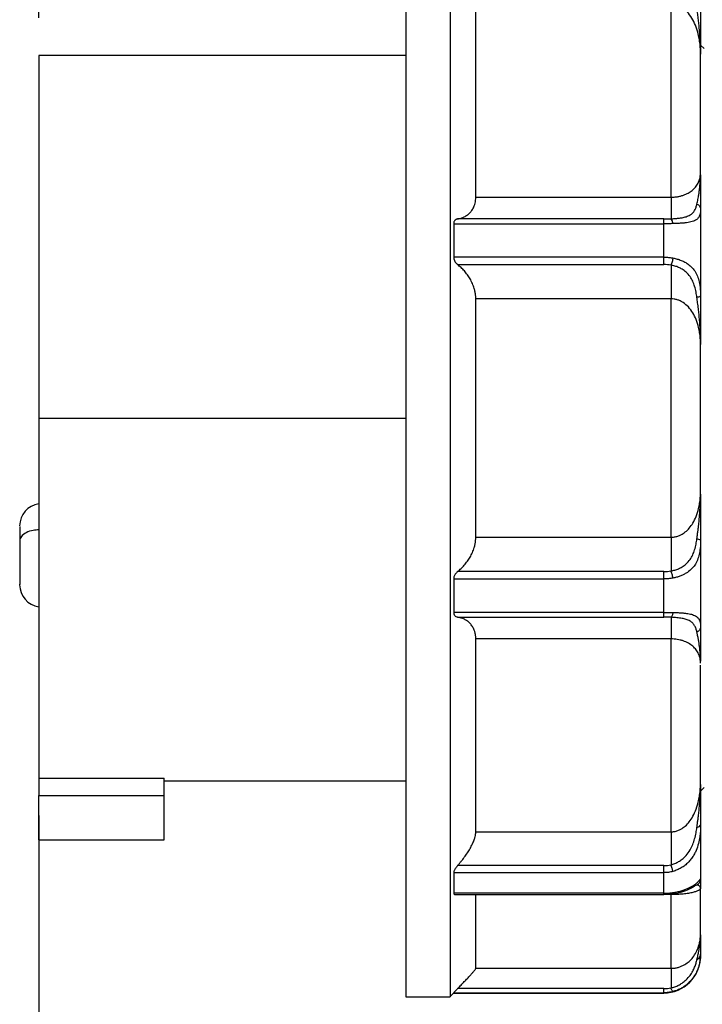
# Model space of a CAD drawing. Header units: inches. Extents: x 0 to 22, y 0 to 17.
# Tile 9 of 19: x 7.9 to 9.7, y 8 to 10.6. Entities that reach past the tile are written whole.
import ezdxf

# ---------------------------------------------------------------- set-up
doc = ezdxf.new("R2010")
doc.units = ezdxf.units.IN
doc.header["$LTSCALE"] = 2
doc.header["$MEASUREMENT"] = 0
doc.linetypes.add('SLD-Solid', pattern=[0])
doc.layers.add('DIMENSIONS', color=140, linetype='SLD-Solid', lineweight=25)
doc.styles.add('SLDTEXTSTYLE0', font='GOTHIC.TTF', dxfattribs={"width": 0.913})
doc.dimstyles.new('SLDDIMSTYLE1', dxfattribs={"dimtxt": 0.25, "dimasz": 0.3, "dimexe": 0, "dimexo": 0.0625, "dimgap": 0.0625, "dimtad": 0, "dimtih": 1, "dimtoh": 1, "dimrnd": 1e-09, "dimzin": 12, "dimdsep": 46, "dimtxsty": 'SLDTEXTSTYLE0', "dimsah": 1, "dimcen": 0.09, "dimadec": 0, "dimazin": 3, "dimtfac": 1, "dimtofl": 0, "dimtmove": 0, "dimatfit": 3, "dimfxl": 0, "dimfrac": 2, "dimtolj": 1, "dimtzin": 12, "dimarcsym": 0})
doc.dimstyles.new('SLDDIMSTYLE3', dxfattribs={"dimtxt": 0.25, "dimasz": 0.3, "dimexe": 0, "dimexo": 0.0625, "dimgap": 0.0625, "dimtad": 0, "dimtih": 1, "dimtoh": 1, "dimrnd": 1e-09, "dimzin": 4, "dimdsep": 46, "dimtxsty": 'SLDTEXTSTYLE0', "dimsah": 1, "dimcen": 0.09, "dimadec": 0, "dimazin": 1, "dimtfac": 1, "dimtofl": 0, "dimtmove": 0, "dimatfit": 3, "dimfxl": 0, "dimfrac": 2, "dimtolj": 1, "dimtzin": 12, "dimarcsym": 0})

# ---------------------------------------------------------------- blocks, each defined once
blk = doc.blocks.new('_D_3')
at = {"layer": 'DIMENSIONS'}
for p, q in [((7.9747, 10.5967), (7.9747, 12.5835)), ((11.6715, 10.5209), (11.6715, 12.5835)), ((7.9747, 12.3335), (9.2044, 12.3335)), ((11.6715, 12.3335), (10.4418, 12.3335)), ((9.4998, 12.3316), (9.4236, 12.3316)), ((9.4236, 12.3316), (9.4236, 11.9347)), ((10.1463, 12.3316), (10.2225, 12.3316)), ((10.2225, 12.3316), (10.2225, 11.9347)), ((9.4236, 11.9347), (9.4998, 11.9347)), ((10.2225, 11.9347), (10.1463, 11.9347))]:
    blk.add_line(p, q, dxfattribs=at)
for points in [[(7.9747, 12.3335), (8.2747, 12.2735), (8.2747, 12.3935)], [(11.6715, 12.3335), (11.3715, 12.3935), (11.3715, 12.2735)]]:
    blk.add_solid(points, dxfattribs=at)
at = {"layer": 'DIMENSIONS', "char_height": 0.25, "attachment_point": 1, "style": 'SLDTEXTSTYLE0'}
for s, insert in [('3.70', (9.4998, 12.7017)), ('93.9', (9.4998, 12.254))]:
    blk.add_mtext(s, dxfattribs=dict(at, insert=insert))
blk = doc.blocks.new('_D_4')
at = {"layer": 'DIMENSIONS'}
for p, q in [((7.9747, 8.4669), (7.9747, 5.7876)), ((14.1636, 8.3599), (14.1636, 5.7876)), ((7.9747, 6.0376), (10.3581, 6.0376)), ((10.6535, 6.0357), (10.5773, 6.0357)), ((10.5773, 6.0357), (10.5773, 5.6388)), ((11.4848, 6.0357), (11.5609, 6.0357)), ((11.5609, 6.0357), (11.5609, 5.6388)), ((14.1636, 6.0376), (11.7802, 6.0376)), ((10.5773, 5.6388), (10.6535, 5.6388)), ((11.5609, 5.6388), (11.4848, 5.6388))]:
    blk.add_line(p, q, dxfattribs=at)
for points in [[(7.9747, 6.0376), (8.2747, 5.9776), (8.2747, 6.0976)], [(14.1636, 6.0376), (13.8636, 6.0976), (13.8636, 5.9776)]]:
    blk.add_solid(points, dxfattribs=at)
at = {"layer": 'DIMENSIONS', "char_height": 0.25, "attachment_point": 1, "style": 'SLDTEXTSTYLE0'}
for s, insert in [('6.19', (10.7459, 6.4058)), ('157.2', (10.6535, 5.9581))]:
    blk.add_mtext(s, dxfattribs=dict(at, insert=insert))
blk = doc.blocks.new('_D_5')
at = {"layer": 'DIMENSIONS'}
for p, q in [((14.1636, 8.3599), (14.1636, 6.9453)), ((8.955, 7.8829), (8.955, 6.9453)), ((8.955, 7.1953), (10.8482, 7.1953)), ((11.1437, 7.1934), (11.0675, 7.1934)), ((11.0675, 7.1934), (11.0675, 6.7965)), ((11.9749, 7.1934), (12.0511, 7.1934)), ((12.0511, 7.1934), (12.0511, 6.7965)), ((14.1636, 7.1953), (12.2704, 7.1953)), ((11.0675, 6.7965), (11.1437, 6.7965)), ((12.0511, 6.7965), (11.9749, 6.7965))]:
    blk.add_line(p, q, dxfattribs=at)
for points in [[(8.955, 7.1953), (9.255, 7.1353), (9.255, 7.2553)], [(14.1636, 7.1953), (13.8636, 7.2553), (13.8636, 7.1353)]]:
    blk.add_solid(points, dxfattribs=at)
at = {"layer": 'DIMENSIONS', "char_height": 0.25, "attachment_point": 1, "style": 'SLDTEXTSTYLE0'}
for s, insert in [('5.21', (11.236, 7.5635)), ('132.3', (11.1437, 7.1159))]:
    blk.add_mtext(s, dxfattribs=dict(at, insert=insert))

msp = doc.modelspace()

# ---------------------------------------------------------------- linework, layer by layer
for p, q in [((9.7424, 10.5242), (9.7519, 10.5147)), ((8.955, 10.4967), (7.9747, 10.4967)), ((9.142, 10.118), (9.6636, 10.118)), ((9.0829, 10.0471), (9.6439, 10.0471)), ((9.6439, 10.0599), (9.0932, 10.0599)), ((9.6439, 9.9578), (9.0829, 9.9578)), ((9.0932, 9.9382), (9.6439, 9.9382)), ((9.6636, 9.8466), (9.142, 9.8466)), ((7.9747, 9.5282), (8.955, 9.5282)), ((9.142, 9.2098), (9.6636, 9.2098)), ((9.0829, 9.0986), (9.6439, 9.0986)), ((9.6439, 9.1182), (9.0932, 9.1182)), ((9.6439, 9.0093), (9.0829, 9.0093)), ((9.0932, 8.9964), (9.6439, 8.9964)), ((9.6636, 8.9384), (9.142, 8.9384)), ((7.9747, 8.5669), (8.3093, 8.5669)), ((7.9747, 8.5669), (7.9747, 8.5203)), ((8.3093, 8.5203), (8.3093, 8.5669)), ((8.3093, 8.5597), (8.955, 8.5597)), ((7.9747, 8.5203), (8.3093, 8.5203)), ((9.7424, 8.5321), (9.7521, 8.5418)), ((9.142, 8.4232), (9.6636, 8.4232)), ((7.9747, 8.4022), (8.3093, 8.4022)), ((9.0829, 8.3142), (9.6439, 8.3142)), ((9.6439, 8.333), (9.0932, 8.333)), ((9.6439, 8.259), (9.0829, 8.259)), ((9.6439, 8.2556), (9.6663, 8.257)), ((9.7269, 8.279), (9.7275, 8.2794)), ((9.7327, 8.2811), (9.7275, 8.2794)), ((9.0863, 8.2556), (9.6439, 8.2556)), ((9.6636, 8.2555), (9.6465, 8.2555)), ((9.142, 8.0587), (9.6636, 8.0587)), ((9.0829, 7.9935), (9.6439, 7.9935)), ((9.6439, 8.0044), (9.0932, 8.0044)), ((8.955, 7.9829), (9.0731, 7.9829)), ((9.0729, 7.9827), (9.0833, 7.9931)), ((9.0829, 7.9927), (9.6439, 7.9927))]:
    msp.add_line(p, q)
for centre, radius, start, end in [((7.9825, 9.2404), 0.0591, 97.8402, 180), ((7.9825, 9.0829), 0.0591, 180, 262.1485), ((9.6439, 8.0912), 0.0984, 270, 0)]:
    msp.add_arc(centre, radius, start, end)
for points, knots in [([(8.955, 11.0735), (8.955, 11.0735), (8.955, 11.0635), (8.955, 11.024), (8.955, 10.9945), (8.955, 10.9171), (8.955, 10.8692), (8.955, 10.7568), (8.955, 10.6924), (8.955, 10.5493), (8.955, 10.4708), (8.955, 10.3026), (8.955, 10.213), (8.955, 10.0261), (8.955, 9.9288), (8.955, 9.7304), (8.955, 9.6293), (8.955, 9.5282)], [0, 0, 0, 0, 0.125, 0.125, 0.25, 0.25, 0.375, 0.375, 0.5, 0.5, 0.625, 0.625, 0.75, 0.75, 0.875, 0.875, 1, 1, 1, 1]), ([(9.0731, 11.0735), (9.0731, 11.0735), (9.0731, 11.0635), (9.0731, 11.024), (9.0731, 10.9945), (9.0731, 10.9171), (9.0731, 10.8692), (9.0731, 10.7568), (9.0731, 10.6924), (9.0731, 10.5493), (9.0731, 10.4708), (9.0731, 10.3026), (9.0731, 10.213), (9.0731, 10.0261), (9.0731, 9.9288), (9.0731, 9.7304), (9.0731, 9.6293), (9.0731, 9.5282)], [0, 0, 0, 0, 0.125, 0.125, 0.25, 0.25, 0.375, 0.375, 0.5, 0.5, 0.625, 0.625, 0.75, 0.75, 0.875, 0.875, 1, 1, 1, 1]), ([(9.142, 10.118), (9.142, 10.216), (9.142, 10.3094), (9.142, 10.4825), (9.142, 10.5622), (9.142, 10.6331)], [0, 0, 0, 0, 0.5, 0.5, 1, 1, 1, 1]), ([(9.6636, 10.118), (9.6636, 10.216), (9.6636, 10.3094), (9.6636, 10.4825), (9.6636, 10.5622), (9.6636, 10.6331)], [0, 0, 0, 0, 0.5, 0.5, 1, 1, 1, 1]), ([(9.7424, 10.5002), (9.7423, 10.5032), (9.7423, 10.5092), (9.7418, 10.518), (9.7411, 10.5264), (9.7401, 10.5344), (9.7388, 10.542), (9.7363, 10.5547), (9.7315, 10.5716), (9.7225, 10.592), (9.711, 10.609), (9.6991, 10.6204), (9.6886, 10.627), (9.6804, 10.6305), (9.6721, 10.6327), (9.6664, 10.633), (9.6636, 10.6331)], [0, 0, 0, 0, 0.054462, 0.106704, 0.156715, 0.204482, 0.249997, 0.293252, 0.435624, 0.561491, 0.686129, 0.795708, 0.849759, 0.90134, 0.951155, 1, 1, 1, 1]), ([(9.7424, 10.5002), (9.7423, 10.506), (9.7423, 10.5172), (9.7417, 10.5331), (9.7409, 10.5477), (9.7398, 10.5622), (9.7384, 10.5767), (9.7367, 10.5918), (9.7348, 10.6065), (9.7334, 10.6164), (9.7327, 10.6213)], [0, 0, 0, 0, 0.144668, 0.277027, 0.397611, 0.50707, 0.638003, 0.756815, 0.881099, 1, 1, 1, 1]), ([(9.7424, 10.6147), (9.7424, 10.6115), (9.7424, 10.605), (9.7424, 10.5951), (9.7424, 10.5838), (9.7424, 10.5709), (9.7424, 10.5519), (9.7424, 10.5325), (9.7424, 10.5138), (9.7424, 10.5044), (9.7424, 10.5002)], [0, 0, 0, 0, 0.0796694, 0.1628611, 0.249638, 0.3680691, 0.4996421, 0.7500324, 0.8869154, 1, 1, 1, 1]), ([(7.9747, 10.4962), (7.9747, 10.4947), (7.9747, 10.4915), (7.9747, 10.4619), (7.9747, 10.4143), (7.9747, 10.3481), (7.9747, 10.2651), (7.9747, 10.1669), (7.9747, 10.0557), (7.9747, 9.9336), (7.9747, 9.8032), (7.9747, 9.6671), (7.9747, 9.5745), (7.9747, 9.5282)], [0, 0, 0, 0, 0.086828, 0.178145, 0.269462, 0.36078, 0.452097, 0.543414, 0.634731, 0.726048, 0.817366, 0.908683, 1, 1, 1, 1]), ([(9.6636, 10.118), (9.665, 10.118), (9.6679, 10.118), (9.6721, 10.1183), (9.6763, 10.1187), (9.6805, 10.1193), (9.6847, 10.1201), (9.6887, 10.121), (9.6928, 10.1221), (9.6967, 10.1234), (9.7035, 10.1259), (9.7126, 10.1305), (9.7229, 10.138), (9.7315, 10.1475), (9.737, 10.157), (9.7402, 10.166), (9.742, 10.1741), (9.7423, 10.1799), (9.7424, 10.1829)], [0, 0, 0, 0, 0.0246882, 0.0495119, 0.0745803, 0.099999, 0.1258689, 0.1522847, 0.1793347, 0.2070999, 0.2356541, 0.3319037, 0.4384574, 0.5644605, 0.7069345, 0.7951562, 0.8928739, 1, 1, 1, 1]), ([(9.7327, 10.0996), (9.7332, 10.1017), (9.7341, 10.1058), (9.7354, 10.1123), (9.7368, 10.12), (9.7384, 10.1292), (9.7403, 10.1425), (9.742, 10.1606), (9.7422, 10.175), (9.7424, 10.1829)], [0, 0, 0, 0, 0.078048, 0.158982, 0.243197, 0.362492, 0.492942, 0.721108, 1, 1, 1, 1]), ([(9.7424, 10.1778), (9.7424, 10.168), (9.7424, 10.1474), (9.7424, 10.1159), (9.7424, 10.0965), (9.7424, 10.0868)], [0, 0, 0, 0, 0.312992, 0.655098, 1, 1, 1, 1]), ([(9.0932, 10.0599), (9.0949, 10.0602), (9.098, 10.0608), (9.1027, 10.0621), (9.1071, 10.0637), (9.1128, 10.0662), (9.1195, 10.0702), (9.1269, 10.0766), (9.1332, 10.0845), (9.1376, 10.0932), (9.1403, 10.1018), (9.1417, 10.1096), (9.1419, 10.1152), (9.142, 10.118)], [0, 0, 0, 0, 0.064971, 0.128692, 0.191313, 0.252991, 0.378732, 0.499338, 0.629897, 0.753, 0.837358, 0.919158, 1, 1, 1, 1]), ([(9.6636, 10.118), (9.6636, 10.1031), (9.6636, 10.0898), (9.6636, 10.0698), (9.6636, 10.063), (9.6636, 10.0603)], [0, 0, 0, 0, 0.5, 0.5, 1, 1, 1, 1]), ([(9.6636, 10.0603), (9.6653, 10.0604), (9.6688, 10.0605), (9.6738, 10.0608), (9.6788, 10.0613), (9.6838, 10.0618), (9.6887, 10.0625), (9.6957, 10.0636), (9.705, 10.066), (9.7145, 10.0701), (9.7218, 10.0757), (9.727, 10.0826), (9.7305, 10.0906), (9.732, 10.0968), (9.7327, 10.0996)], [0, 0, 0, 0, 0.040233, 0.081433, 0.123568, 0.166609, 0.210529, 0.255307, 0.367371, 0.505697, 0.629648, 0.752964, 0.884545, 1, 1, 1, 1]), ([(9.7327, 10.0996), (9.7356, 10.0983), (9.7381, 10.0964), (9.7415, 10.0919), (9.7424, 10.0894), (9.7424, 10.0868)], [0, 0, 0, 0, 0.5, 0.5, 1, 1, 1, 1]), ([(9.7424, 10.0868), (9.7424, 10.0854), (9.7423, 10.0827), (9.7421, 10.0788), (9.7416, 10.0752), (9.7409, 10.0718), (9.7393, 10.067), (9.736, 10.0614), (9.7301, 10.0568), (9.7234, 10.0538), (9.7169, 10.0518), (9.7093, 10.0503), (9.7007, 10.0491), (9.6909, 10.0483), (9.6802, 10.0477), (9.6725, 10.0474), (9.6686, 10.0473)], [0, 0, 0, 0, 0.046107, 0.092378, 0.138906, 0.18578, 0.233088, 0.355558, 0.477555, 0.549868, 0.622473, 0.695659, 0.769716, 0.844936, 0.921604, 1, 1, 1, 1]), ([(9.7424, 10.0868), (9.7424, 10.0792), (9.7424, 10.0642), (9.7424, 10.0414), (9.7424, 10.0185), (9.7424, 9.9954), (9.7424, 9.9723), (9.7424, 9.949), (9.7424, 9.9255), (9.7424, 9.902), (9.7424, 9.8783), (9.7424, 9.8624), (9.7424, 9.8545)], [0, 0, 0, 0, 0.100174, 0.200232, 0.300203, 0.400116, 0.5, 0.599884, 0.699797, 0.799768, 0.899826, 1, 1, 1, 1]), ([(9.0932, 10.0599), (9.0925, 10.0598), (9.0911, 10.0595), (9.0892, 10.0586), (9.0875, 10.0575), (9.0864, 10.0565), (9.0852, 10.0551), (9.0841, 10.0533), (9.0831, 10.0504), (9.083, 10.0482), (9.0829, 10.0471)], [0, 0, 0, 0, 0.140889, 0.271281, 0.3915, 0.501963, 0.541348, 0.703363, 0.854969, 1, 1, 1, 1]), ([(9.6439, 10.0471), (9.6439, 10.0504), (9.6439, 10.0534), (9.6439, 10.0579), (9.6439, 10.0594), (9.6439, 10.0599)], [0, 0, 0, 0, 0.5, 0.5, 1, 1, 1, 1]), ([(9.6686, 10.0473), (9.6666, 10.0473), (9.6626, 10.0472), (9.6565, 10.0471), (9.6503, 10.0471), (9.6461, 10.0471), (9.6439, 10.0471)], [0, 0, 0, 0, 0.24609, 0.49465, 0.745887, 1, 1, 1, 1]), ([(9.6686, 10.0473), (9.6681, 10.0507), (9.6674, 10.0537), (9.6656, 10.0582), (9.6646, 10.0597), (9.6636, 10.0603)], [0, 0, 0, 0, 0.5, 0.5, 1, 1, 1, 1]), ([(9.0829, 9.9578), (9.0829, 9.9571), (9.083, 9.9557), (9.0833, 9.9536), (9.0839, 9.9515), (9.0847, 9.9493), (9.0862, 9.9462), (9.0889, 9.9421), (9.0917, 9.9396), (9.0932, 9.9382)], [0, 0, 0, 0, 0.086655, 0.175071, 0.266154, 0.360734, 0.459553, 0.706488, 1, 1, 1, 1]), ([(9.6439, 9.9578), (9.6456, 9.9578), (9.649, 9.9577), (9.654, 9.9574), (9.6589, 9.957), (9.6638, 9.9564), (9.667, 9.9558), (9.6686, 9.9556)], [0, 0, 0, 0, 0.203527, 0.405188, 0.605084, 0.803319, 1, 1, 1, 1]), ([(9.6439, 9.9382), (9.6439, 9.9407), (9.6439, 9.9438), (9.6439, 9.9507), (9.6439, 9.9544), (9.6439, 9.9578)], [0, 0, 0, 0, 0.5, 0.5, 1, 1, 1, 1]), ([(9.6686, 9.9556), (9.6681, 9.9522), (9.6674, 9.9487), (9.6656, 9.942), (9.6646, 9.9389), (9.6636, 9.9365)], [0, 0, 0, 0, 0.5, 0.5, 1, 1, 1, 1]), ([(9.6686, 9.9556), (9.6705, 9.9552), (9.6744, 9.9544), (9.6801, 9.9529), (9.6855, 9.9512), (9.6907, 9.9492), (9.6957, 9.947), (9.7004, 9.9446), (9.7049, 9.9419), (9.7119, 9.9372), (9.7204, 9.9296), (9.7294, 9.9178), (9.736, 9.9039), (9.7396, 9.8898), (9.7414, 9.877), (9.7423, 9.8659), (9.7423, 9.8583), (9.7424, 9.8545)], [0, 0, 0, 0, 0.039047, 0.077696, 0.115983, 0.153941, 0.191605, 0.22901, 0.266191, 0.303184, 0.41347, 0.522671, 0.64463, 0.767095, 0.84566, 0.923157, 1, 1, 1, 1]), ([(9.142, 9.8466), (9.142, 9.8481), (9.1419, 9.8511), (9.1416, 9.8556), (9.141, 9.8602), (9.1402, 9.8648), (9.1391, 9.8694), (9.1371, 9.877), (9.1332, 9.8875), (9.1269, 9.8998), (9.1195, 9.9111), (9.1115, 9.9211), (9.1027, 9.9303), (9.0964, 9.9355), (9.0932, 9.9382)], [0, 0, 0, 0, 0.040421, 0.080877, 0.121575, 0.162719, 0.204504, 0.24712, 0.370199, 0.500766, 0.621348, 0.747098, 0.871342, 1, 1, 1, 1]), ([(9.6636, 9.9365), (9.6636, 9.9249), (9.6636, 9.9104), (9.6636, 9.8792), (9.6636, 9.8624), (9.6636, 9.8466)], [0, 0, 0, 0, 0.5, 0.5, 1, 1, 1, 1]), ([(9.7327, 9.8506), (9.7324, 9.8529), (9.7317, 9.8577), (9.7304, 9.8649), (9.7288, 9.8724), (9.7261, 9.8822), (9.7218, 9.8937), (9.7145, 9.9066), (9.705, 9.9174), (9.6944, 9.9254), (9.6841, 9.9306), (9.6741, 9.9343), (9.6671, 9.9358), (9.6636, 9.9365)], [0, 0, 0, 0, 0.056656, 0.116647, 0.180052, 0.247001, 0.370322, 0.49423, 0.63224, 0.744651, 0.832676, 0.917802, 1, 1, 1, 1]), ([(9.142, 9.2098), (9.142, 9.3142), (9.142, 9.4212), (9.142, 9.6351), (9.142, 9.7421), (9.142, 9.8466)], [0, 0, 0, 0, 0.5, 0.5, 1, 1, 1, 1]), ([(9.6636, 9.2098), (9.6636, 9.3142), (9.6636, 9.4212), (9.6636, 9.6351), (9.6636, 9.7421), (9.6636, 9.8466)], [0, 0, 0, 0, 0.5, 0.5, 1, 1, 1, 1]), ([(9.7424, 9.7242), (9.7423, 9.7271), (9.7423, 9.7326), (9.7418, 9.7408), (9.7411, 9.7486), (9.7401, 9.756), (9.7388, 9.763), (9.7363, 9.7747), (9.7315, 9.7903), (9.7225, 9.809), (9.711, 9.8246), (9.6991, 9.835), (9.6886, 9.8409), (9.6804, 9.8442), (9.6721, 9.8462), (9.6664, 9.8464), (9.6636, 9.8466)], [0, 0, 0, 0, 0.054461, 0.106703, 0.156713, 0.204481, 0.249997, 0.293254, 0.435626, 0.561492, 0.686131, 0.79571, 0.849761, 0.901341, 0.951156, 1, 1, 1, 1]), ([(9.7424, 9.8545), (9.7424, 9.8537), (9.7415, 9.8529), (9.7381, 9.8515), (9.7356, 9.851), (9.7327, 9.8506)], [0, 0, 0, 0, 0.5, 0.5, 1, 1, 1, 1]), ([(9.7424, 9.7242), (9.7423, 9.7304), (9.7423, 9.7421), (9.7417, 9.759), (9.7409, 9.7744), (9.7398, 9.7896), (9.7384, 9.8048), (9.7366, 9.8205), (9.7347, 9.8356), (9.7334, 9.8457), (9.7327, 9.8506)], [0, 0, 0, 0, 0.1447046, 0.2770916, 0.3976662, 0.5070688, 0.6380185, 0.7567877, 0.8809138, 1, 1, 1, 1]), ([(9.7424, 9.8545), (9.7424, 9.8511), (9.7424, 9.8441), (9.7424, 9.8334), (9.7424, 9.8209), (9.7424, 9.8063), (9.7424, 9.7845), (9.7424, 9.7619), (9.7424, 9.7401), (9.7424, 9.7292), (9.7424, 9.7242)], [0, 0, 0, 0, 0.0796814, 0.1628779, 0.2496525, 0.3680793, 0.4996368, 0.7500104, 0.886976, 1, 1, 1, 1]), ([(7.9747, 9.5282), (7.9747, 9.4697), (7.9747, 9.4113), (7.9747, 9.2963), (7.9747, 9.2397), (7.9747, 9.1304), (7.9747, 9.0776), (7.9747, 8.9775), (7.9747, 8.9302), (7.9747, 8.8427), (7.9747, 8.8024), (7.9747, 8.7302), (7.9747, 8.6983), (7.9747, 8.6439), (7.9747, 8.6213), (7.9747, 8.5864), (7.9747, 8.574), (7.9747, 8.5669)], [0, 0, 0, 0, 0.125, 0.125, 0.25, 0.25, 0.375, 0.375, 0.5, 0.5, 0.625, 0.625, 0.75, 0.75, 0.875, 0.875, 1, 1, 1, 1]), ([(8.955, 9.5282), (8.955, 9.427), (8.955, 9.3259), (8.955, 9.1275), (8.955, 9.0303), (8.955, 8.8434), (8.955, 8.7538), (8.955, 8.5856), (8.955, 8.507), (8.955, 8.364), (8.955, 8.2995), (8.955, 8.1871), (8.955, 8.1392), (8.955, 8.0618), (8.955, 8.0323), (8.955, 7.9929), (8.955, 7.9829), (8.955, 7.9829)], [0, 0, 0, 0, 0.125, 0.125, 0.25, 0.25, 0.375, 0.375, 0.5, 0.5, 0.625, 0.625, 0.75, 0.75, 0.875, 0.875, 1, 1, 1, 1]), ([(9.0731, 9.5282), (9.0731, 9.427), (9.0731, 9.3259), (9.0731, 9.1275), (9.0731, 9.0303), (9.0731, 8.8434), (9.0731, 8.7538), (9.0731, 8.5856), (9.0731, 8.507), (9.0731, 8.364), (9.0731, 8.2995), (9.0731, 8.1871), (9.0731, 8.1392), (9.0731, 8.0618), (9.0731, 8.0323), (9.0731, 7.9929), (9.0731, 7.9829), (9.0731, 7.9829)], [0, 0, 0, 0, 0.125, 0.125, 0.25, 0.25, 0.375, 0.375, 0.5, 0.5, 0.625, 0.625, 0.75, 0.75, 0.875, 0.875, 1, 1, 1, 1]), ([(9.6636, 9.2098), (9.6651, 9.2098), (9.6681, 9.2099), (9.6725, 9.2105), (9.677, 9.2114), (9.6814, 9.2127), (9.6858, 9.2144), (9.6929, 9.2177), (9.7023, 9.2239), (9.7131, 9.2345), (9.723, 9.2485), (9.7315, 9.266), (9.737, 9.2839), (9.7402, 9.3007), (9.742, 9.3159), (9.7423, 9.3266), (9.7424, 9.3321)], [0, 0, 0, 0, 0.025851, 0.051962, 0.078464, 0.10548, 0.133125, 0.161509, 0.244901, 0.336814, 0.438577, 0.56435, 0.706544, 0.795532, 0.893377, 1, 1, 1, 1]), ([(9.7327, 9.2058), (9.7331, 9.209), (9.734, 9.2156), (9.7353, 9.2258), (9.7368, 9.2376), (9.7384, 9.2516), (9.7402, 9.2718), (9.742, 9.2988), (9.7422, 9.3203), (9.7424, 9.3321)], [0, 0, 0, 0, 0.078878, 0.159855, 0.243222, 0.36198, 0.492945, 0.722891, 1, 1, 1, 1]), ([(9.7424, 9.3249), (9.7424, 9.3121), (9.7424, 9.2852), (9.7424, 9.2439), (9.7424, 9.2159), (9.7424, 9.2019)], [0, 0, 0, 0, 0.310514, 0.65384, 1, 1, 1, 1]), ([(7.9235, 9.239), (7.9235, 9.239), (7.9235, 9.239), (7.9235, 9.2257), (7.9235, 9.2093), (7.9235, 9.201)], [0, 0, 0, 0, 0.250269, 0.625134, 1, 1, 1, 1]), ([(7.9747, 9.2298), (7.9696, 9.2294), (7.9569, 9.2286), (7.9398, 9.2223), (7.9261, 9.2126), (7.9244, 9.2049), (7.9235, 9.201)], [0, 0, 0, 0, 0.178439, 0.452292, 0.726146, 1, 1, 1, 1]), ([(9.0932, 9.1182), (9.0949, 9.1195), (9.098, 9.1221), (9.1027, 9.1263), (9.1071, 9.1307), (9.1128, 9.1369), (9.1195, 9.1453), (9.1269, 9.1566), (9.1332, 9.1689), (9.1376, 9.1808), (9.1403, 9.1915), (9.1417, 9.2007), (9.1419, 9.2068), (9.142, 9.2098)], [0, 0, 0, 0, 0.064971, 0.128692, 0.191313, 0.252991, 0.378732, 0.499338, 0.629897, 0.753, 0.837358, 0.919158, 1, 1, 1, 1]), ([(9.6636, 9.2098), (9.6636, 9.1939), (9.6636, 9.1772), (9.6636, 9.146), (9.6636, 9.1315), (9.6636, 9.1198)], [0, 0, 0, 0, 0.5, 0.5, 1, 1, 1, 1]), ([(9.6636, 9.1198), (9.6653, 9.1202), (9.6688, 9.1208), (9.6739, 9.1222), (9.6789, 9.1238), (9.6839, 9.1258), (9.6887, 9.1281), (9.6957, 9.132), (9.705, 9.139), (9.7145, 9.1498), (9.7218, 9.1627), (9.727, 9.1765), (9.7305, 9.1909), (9.732, 9.201), (9.7327, 9.2058)], [0, 0, 0, 0, 0.040751, 0.082238, 0.12446, 0.167411, 0.211088, 0.25549, 0.367877, 0.505892, 0.629791, 0.753101, 0.883385, 1, 1, 1, 1]), ([(9.7327, 9.2058), (9.7356, 9.2054), (9.7381, 9.2048), (9.7415, 9.2034), (9.7424, 9.2027), (9.7424, 9.2019)], [0, 0, 0, 0, 0.5, 0.5, 1, 1, 1, 1]), ([(7.9235, 9.201), (7.9235, 9.1915), (7.9235, 9.1725), (7.9235, 9.1407), (7.9235, 9.1123), (7.9235, 9.0922), (7.9235, 9.0824), (7.9235, 9.0839), (7.9235, 9.0843)], [0, 0, 0, 0, 0.187534, 0.375067, 0.562601, 0.750134, 0.937668, 1, 1, 1, 1]), ([(9.7424, 9.2019), (9.7424, 9.1996), (9.7423, 9.195), (9.7421, 9.1883), (9.7416, 9.1817), (9.7409, 9.1751), (9.7393, 9.1652), (9.736, 9.1525), (9.7295, 9.1389), (9.7211, 9.1275), (9.7123, 9.1195), (9.7037, 9.1136), (9.6959, 9.1094), (9.6874, 9.1058), (9.6783, 9.1028), (9.6718, 9.1015), (9.6686, 9.1008)], [0, 0, 0, 0, 0.046056, 0.092287, 0.138787, 0.185645, 0.232948, 0.355403, 0.477374, 0.579162, 0.68203, 0.744067, 0.806716, 0.870144, 0.934518, 1, 1, 1, 1]), ([(9.7424, 9.2019), (9.7424, 9.1939), (9.7424, 9.1781), (9.7424, 9.1544), (9.7424, 9.1308), (9.7424, 9.1074), (9.7424, 9.0841), (9.7424, 9.0609), (9.7424, 9.0379), (9.7424, 9.015), (9.7424, 8.9922), (9.7424, 8.9771), (9.7424, 8.9696)], [0, 0, 0, 0, 0.100174, 0.200232, 0.300203, 0.400116, 0.5, 0.599884, 0.699797, 0.799768, 0.899826, 1, 1, 1, 1]), ([(9.0932, 9.1182), (9.0925, 9.1175), (9.0911, 9.1163), (9.0892, 9.1143), (9.0875, 9.1121), (9.0864, 9.1104), (9.0852, 9.1082), (9.0841, 9.1057), (9.0831, 9.102), (9.083, 9.0997), (9.0829, 9.0986)], [0, 0, 0, 0, 0.140889, 0.271281, 0.3915, 0.501963, 0.541348, 0.703363, 0.854969, 1, 1, 1, 1]), ([(9.6439, 9.0986), (9.6439, 9.102), (9.6439, 9.1057), (9.6439, 9.1125), (9.6439, 9.1157), (9.6439, 9.1182)], [0, 0, 0, 0, 0.5, 0.5, 1, 1, 1, 1]), ([(9.6686, 9.1008), (9.6666, 9.1004), (9.6626, 9.0998), (9.6565, 9.0991), (9.6503, 9.0987), (9.6461, 9.0986), (9.6439, 9.0986)], [0, 0, 0, 0, 0.24609, 0.49465, 0.745887, 1, 1, 1, 1]), ([(9.6686, 9.1008), (9.6681, 9.1041), (9.6674, 9.1077), (9.6656, 9.1143), (9.6646, 9.1174), (9.6636, 9.1198)], [0, 0, 0, 0, 0.5, 0.5, 1, 1, 1, 1]), ([(9.0829, 9.0093), (9.0829, 9.0086), (9.083, 9.0073), (9.0833, 9.0055), (9.0839, 9.0037), (9.0847, 9.0021), (9.0862, 8.9999), (9.0889, 8.9976), (9.0917, 8.9968), (9.0932, 8.9964)], [0, 0, 0, 0, 0.086655, 0.175071, 0.266154, 0.360734, 0.459553, 0.706488, 1, 1, 1, 1]), ([(9.142, 8.9384), (9.142, 8.9398), (9.1419, 8.9426), (9.1416, 8.9466), (9.141, 8.9506), (9.1402, 8.9545), (9.1391, 8.9582), (9.1371, 8.9642), (9.1332, 8.9719), (9.1269, 8.9798), (9.1195, 8.9862), (9.1115, 8.991), (9.1027, 8.9945), (9.0964, 8.9958), (9.0932, 8.9964)], [0, 0, 0, 0, 0.040421, 0.080877, 0.121575, 0.162719, 0.204504, 0.24712, 0.370199, 0.500766, 0.621348, 0.747098, 0.871342, 1, 1, 1, 1]), ([(9.6439, 9.0093), (9.6456, 9.0093), (9.649, 9.0093), (9.654, 9.0092), (9.6589, 9.0092), (9.6638, 9.0091), (9.667, 9.0091), (9.6686, 9.009)], [0, 0, 0, 0, 0.203527, 0.405188, 0.605084, 0.803319, 1, 1, 1, 1]), ([(9.6439, 8.9964), (9.6439, 8.997), (9.6439, 8.9984), (9.6439, 9.0029), (9.6439, 9.0059), (9.6439, 9.0093)], [0, 0, 0, 0, 0.5, 0.5, 1, 1, 1, 1]), ([(9.6686, 9.009), (9.6681, 9.0057), (9.6674, 9.0027), (9.6656, 8.9982), (9.6646, 8.9966), (9.6636, 8.9961)], [0, 0, 0, 0, 0.5, 0.5, 1, 1, 1, 1]), ([(9.7327, 8.9568), (9.7324, 8.9582), (9.7317, 8.9611), (9.7304, 8.9653), (9.7288, 8.9696), (9.7268, 8.9735), (9.7244, 8.9771), (9.7207, 8.9814), (9.7146, 8.9862), (9.7051, 8.9904), (9.6952, 8.9928), (9.6865, 8.9942), (9.6791, 8.9951), (9.6715, 8.9957), (9.6663, 8.9959), (9.6636, 8.9961)], [0, 0, 0, 0, 0.055431, 0.114898, 0.178474, 0.24629, 0.303824, 0.369963, 0.494061, 0.628605, 0.744651, 0.809921, 0.874218, 0.937572, 1, 1, 1, 1]), ([(9.6636, 8.9961), (9.6636, 8.9933), (9.6636, 8.9865), (9.6636, 8.9665), (9.6636, 8.9533), (9.6636, 8.9384)], [0, 0, 0, 0, 0.5, 0.5, 1, 1, 1, 1]), ([(9.6686, 9.009), (9.6705, 9.009), (9.6744, 9.0089), (9.68, 9.0087), (9.6855, 9.0084), (9.6907, 9.0081), (9.6956, 9.0077), (9.7004, 9.0072), (9.7086, 9.0062), (9.7189, 9.0043), (9.7284, 9.0006), (9.7346, 8.9961), (9.7385, 8.9911), (9.7409, 8.985), (9.7422, 8.978), (9.7423, 8.9724), (9.7424, 8.9696)], [0, 0, 0, 0, 0.03899, 0.077583, 0.115812, 0.15371, 0.191311, 0.228652, 0.265765, 0.395836, 0.522642, 0.61917, 0.71442, 0.809136, 0.904078, 1, 1, 1, 1]), ([(9.7424, 8.9696), (9.7424, 8.967), (9.7415, 8.9644), (9.7381, 8.9599), (9.7356, 8.958), (9.7327, 8.9567)], [0, 0, 0, 0, 0.5, 0.5, 1, 1, 1, 1]), ([(9.7424, 8.9696), (9.7424, 8.9638), (9.7424, 8.9523), (9.7424, 8.9337), (9.7424, 8.9138), (9.7424, 8.8953), (9.7424, 8.8832), (9.7424, 8.8785)], [0, 0, 0, 0, 0.207785, 0.414591, 0.61529, 0.851299, 1, 1, 1, 1]), ([(9.7424, 8.8734), (9.7423, 8.8775), (9.7423, 8.8854), (9.7417, 8.8967), (9.7409, 8.907), (9.7398, 8.9172), (9.7384, 8.9272), (9.7366, 8.9375), (9.7347, 8.9473), (9.7334, 8.9537), (9.7327, 8.9568)], [0, 0, 0, 0, 0.1447282, 0.2771195, 0.397683, 0.5070617, 0.6380204, 0.7568006, 0.8809156, 1, 1, 1, 1]), ([(9.142, 8.4232), (9.142, 8.4942), (9.142, 8.5738), (9.142, 8.7469), (9.142, 8.8403), (9.142, 8.9384)], [0, 0, 0, 0, 0.5, 0.5, 1, 1, 1, 1]), ([(9.7424, 8.8734), (9.7423, 8.8749), (9.7423, 8.878), (9.7418, 8.8824), (9.7411, 8.8865), (9.7401, 8.8905), (9.7388, 8.8943), (9.7363, 8.9006), (9.7315, 8.9089), (9.7225, 8.9188), (9.711, 8.9269), (9.6991, 8.9324), (9.6886, 8.9355), (9.6804, 8.9371), (9.6721, 8.9382), (9.6664, 8.9383), (9.6636, 8.9384)], [0, 0, 0, 0, 0.054462, 0.106705, 0.156715, 0.204482, 0.249997, 0.293252, 0.435623, 0.561491, 0.686128, 0.795707, 0.849759, 0.90134, 0.951155, 1, 1, 1, 1]), ([(9.6636, 8.4232), (9.6636, 8.4942), (9.6636, 8.5738), (9.6636, 8.7469), (9.6636, 8.8403), (9.6636, 8.9384)], [0, 0, 0, 0, 0.5, 0.5, 1, 1, 1, 1]), ([(9.7424, 8.5562), (9.7424, 8.5884), (9.7424, 8.6529), (9.7424, 8.7576), (9.7424, 8.8319), (9.7424, 8.8682)], [0, 0, 0, 0, 0.338535, 0.67707, 1, 1, 1, 1]), ([(9.6636, 8.4232), (9.6651, 8.4233), (9.6681, 8.4233), (9.6725, 8.424), (9.677, 8.425), (9.6814, 8.4264), (9.6858, 8.4282), (9.6929, 8.4319), (9.7023, 8.4387), (9.7131, 8.4503), (9.723, 8.4656), (9.7315, 8.4847), (9.737, 8.5041), (9.7402, 8.5223), (9.742, 8.5387), (9.7423, 8.5502), (9.7424, 8.5562)], [0, 0, 0, 0, 0.025851, 0.051962, 0.078464, 0.105479, 0.133124, 0.161507, 0.244897, 0.33681, 0.438575, 0.56435, 0.70654, 0.795528, 0.893374, 1, 1, 1, 1]), ([(9.7327, 8.4351), (9.7331, 8.4383), (9.734, 8.4449), (9.7353, 8.4548), (9.7368, 8.4662), (9.7384, 8.4797), (9.7402, 8.499), (9.742, 8.5246), (9.7422, 8.545), (9.7424, 8.5562)], [0, 0, 0, 0, 0.078878, 0.159851, 0.243208, 0.361977, 0.492953, 0.722872, 1, 1, 1, 1]), ([(9.7424, 8.5498), (9.7424, 8.5389), (9.7424, 8.5159), (9.7424, 8.4805), (9.7424, 8.4546), (9.7424, 8.4416)], [0, 0, 0, 0, 0.3089414, 0.6530666, 1, 1, 1, 1]), ([(7.9747, 8.4022), (7.9747, 8.4022), (7.9747, 8.4023), (7.9747, 8.4029), (7.9747, 8.4038), (7.9747, 8.4051), (7.9747, 8.4067), (7.9747, 8.4087), (7.9747, 8.4131), (7.9747, 8.4214), (7.9747, 8.4363), (7.9747, 8.4542), (7.9747, 8.4714), (7.9747, 8.486), (7.9747, 8.4972), (7.9747, 8.5087), (7.9747, 8.5164), (7.9747, 8.5203)], [0, 0, 0, 0, 0.035999, 0.071723, 0.107286, 0.142801, 0.178383, 0.214146, 0.250202, 0.375058, 0.500033, 0.62489, 0.749864, 0.812682, 0.874903, 0.937138, 1, 1, 1, 1]), ([(8.3093, 8.4022), (8.3093, 8.4022), (8.3093, 8.4053), (8.3093, 8.4171), (8.3093, 8.4259), (8.3093, 8.4477), (8.3093, 8.4608), (8.3093, 8.4894), (8.3093, 8.5048), (8.3093, 8.5203)], [0, 0, 0, 0, 0.25, 0.25, 0.5, 0.5, 0.75, 0.75, 1, 1, 1, 1]), ([(9.7424, 8.4416), (9.7424, 8.4393), (9.7423, 8.4346), (9.7421, 8.4276), (9.7416, 8.4204), (9.7409, 8.4132), (9.7393, 8.402), (9.736, 8.3871), (9.7301, 8.3715), (9.7234, 8.3592), (9.7169, 8.3498), (9.7093, 8.3411), (9.7007, 8.3334), (9.6909, 8.3267), (9.6802, 8.3212), (9.6725, 8.3187), (9.6686, 8.3175)], [0, 0, 0, 0, 0.046107, 0.092378, 0.138906, 0.185781, 0.233088, 0.355559, 0.477556, 0.549869, 0.622474, 0.695659, 0.769716, 0.844936, 0.921605, 1, 1, 1, 1]), ([(9.7327, 8.4351), (9.7356, 8.4357), (9.7381, 8.4367), (9.7415, 8.439), (9.7424, 8.4403), (9.7424, 8.4416)], [0, 0, 0, 0, 0.5, 0.5, 1, 1, 1, 1]), ([(9.7424, 8.4416), (9.7424, 8.4363), (9.7424, 8.4257), (9.7424, 8.4101), (9.7424, 8.3949), (9.7424, 8.3801), (9.7424, 8.3655), (9.7424, 8.3514), (9.7424, 8.3375), (9.7424, 8.324), (9.7424, 8.3108), (9.7424, 8.3023), (9.7424, 8.298)], [0, 0, 0, 0, 0.100174, 0.200232, 0.300203, 0.400116, 0.5, 0.599884, 0.699797, 0.799768, 0.899826, 1, 1, 1, 1]), ([(9.0932, 8.333), (9.0949, 8.3349), (9.098, 8.3385), (9.1027, 8.3441), (9.1071, 8.3496), (9.1128, 8.3571), (9.1195, 8.3667), (9.1269, 8.3786), (9.1332, 8.3905), (9.1376, 8.4011), (9.1403, 8.4098), (9.1417, 8.4169), (9.1419, 8.4211), (9.142, 8.4232)], [0, 0, 0, 0, 0.064971, 0.128692, 0.191313, 0.252991, 0.378732, 0.499338, 0.629897, 0.753, 0.837358, 0.919158, 1, 1, 1, 1]), ([(9.6636, 8.3354), (9.6654, 8.3358), (9.6688, 8.3368), (9.6739, 8.3386), (9.679, 8.3409), (9.6839, 8.3435), (9.6887, 8.3465), (9.6957, 8.3517), (9.705, 8.3606), (9.7145, 8.374), (9.7218, 8.3892), (9.727, 8.4047), (9.7305, 8.4201), (9.732, 8.4303), (9.7327, 8.4351)], [0, 0, 0, 0, 0.040966, 0.082567, 0.124802, 0.167671, 0.211172, 0.255307, 0.367529, 0.505686, 0.629639, 0.752955, 0.883517, 1, 1, 1, 1]), ([(9.6636, 8.4232), (9.6636, 8.4125), (9.6636, 8.3986), (9.6636, 8.3681), (9.6636, 8.3515), (9.6636, 8.3354)], [0, 0, 0, 0, 0.5, 0.5, 1, 1, 1, 1]), ([(9.6686, 8.3175), (9.6681, 8.3195), (9.6674, 8.3223), (9.6656, 8.3286), (9.6646, 8.332), (9.6636, 8.3354)], [0, 0, 0, 0, 0.5, 0.5, 1, 1, 1, 1]), ([(9.0932, 8.333), (9.0925, 8.3322), (9.0911, 8.3305), (9.0892, 8.328), (9.0875, 8.3256), (9.0864, 8.3238), (9.0852, 8.3218), (9.0841, 8.3194), (9.0831, 8.3165), (9.083, 8.3149), (9.0829, 8.3142)], [0, 0, 0, 0, 0.140889, 0.271281, 0.3915, 0.501963, 0.541348, 0.703363, 0.854969, 1, 1, 1, 1]), ([(9.6439, 8.3142), (9.6439, 8.3163), (9.6439, 8.3193), (9.6439, 8.3259), (9.6439, 8.3295), (9.6439, 8.333)], [0, 0, 0, 0, 0.5, 0.5, 1, 1, 1, 1]), ([(9.6686, 8.3175), (9.6666, 8.317), (9.6626, 8.316), (9.6565, 8.3149), (9.6503, 8.3143), (9.6461, 8.3142), (9.6439, 8.3142)], [0, 0, 0, 0, 0.24609, 0.49465, 0.745887, 1, 1, 1, 1]), ([(9.6686, 8.2608), (9.6705, 8.2611), (9.6745, 8.2617), (9.6802, 8.2629), (9.6856, 8.2642), (9.6909, 8.2656), (9.6959, 8.2672), (9.7006, 8.2689), (9.705, 8.2707), (9.7092, 8.2725), (9.7131, 8.2744), (9.7168, 8.2762), (9.7202, 8.2782), (9.7233, 8.2801), (9.7261, 8.2819), (9.7308, 8.2853), (9.736, 8.2897), (9.7396, 8.2937), (9.7414, 8.2962), (9.7423, 8.2976), (9.7423, 8.2979), (9.7424, 8.298)], [0, 0, 0, 0, 0.039444, 0.078422, 0.116967, 0.155114, 0.192899, 0.230356, 0.267523, 0.304434, 0.341127, 0.377638, 0.414003, 0.450259, 0.486441, 0.522586, 0.644548, 0.767003, 0.845565, 0.923093, 1, 1, 1, 1]), ([(9.7424, 8.298), (9.7424, 8.2946), (9.7415, 8.2913), (9.7381, 8.2854), (9.7356, 8.2829), (9.7327, 8.2811)], [0, 0, 0, 0, 0.5, 0.5, 1, 1, 1, 1]), ([(9.7424, 8.298), (9.7424, 8.2977), (9.7424, 8.2971), (9.7424, 8.2957), (9.7424, 8.2938), (9.7424, 8.2911), (9.7424, 8.2866), (9.7424, 8.2814), (9.7424, 8.2763), (9.7424, 8.2738), (9.7424, 8.2727)], [0, 0, 0, 0, 0.0796697, 0.1628613, 0.2496379, 0.3680697, 0.4996416, 0.7500318, 0.8869876, 1, 1, 1, 1]), ([(9.0829, 8.259), (9.0831, 8.258), (9.0835, 8.2562), (9.0851, 8.2554), (9.0862, 8.2556), (9.0863, 8.2556)], [0, 0, 0, 0, 0.465895, 0.959066, 1, 1, 1, 1]), ([(9.6439, 8.259), (9.6456, 8.259), (9.649, 8.259), (9.654, 8.2592), (9.6589, 8.2596), (9.6638, 8.2601), (9.667, 8.2605), (9.6686, 8.2608)], [0, 0, 0, 0, 0.203527, 0.405188, 0.605084, 0.803319, 1, 1, 1, 1]), ([(9.6439, 8.2557), (9.6439, 8.2556), (9.6439, 8.2554), (9.6439, 8.2564), (9.6439, 8.2581), (9.6439, 8.259)], [0, 0, 0, 0, 0.095829, 0.547914, 1, 1, 1, 1]), ([(9.7424, 8.2727), (9.7423, 8.2723), (9.7423, 8.2716), (9.7418, 8.2706), (9.7411, 8.2696), (9.7401, 8.2687), (9.7388, 8.2677), (9.7363, 8.2662), (9.7315, 8.264), (9.7225, 8.2613), (9.711, 8.259), (9.6991, 8.2573), (9.6886, 8.2564), (9.6804, 8.2559), (9.6721, 8.2555), (9.6664, 8.2555), (9.6636, 8.2555)], [0, 0, 0, 0, 0.054462, 0.106704, 0.156715, 0.204482, 0.249997, 0.293253, 0.435624, 0.561491, 0.686129, 0.795708, 0.84976, 0.90134, 0.951156, 1, 1, 1, 1]), ([(9.6663, 8.257), (9.6755, 8.2588), (9.6933, 8.2621), (9.7121, 8.2702), (9.7229, 8.2766), (9.7257, 8.2783), (9.7269, 8.279)], [0, 0, 0, 0, 0.2858711, 0.5571206, 0.815295, 1, 1, 1, 1]), ([(9.7424, 8.2727), (9.7423, 8.2732), (9.7423, 8.2741), (9.7417, 8.2756), (9.7409, 8.2769), (9.7398, 8.2781), (9.7384, 8.2792), (9.7366, 8.2802), (9.7347, 8.281), (9.7334, 8.2811), (9.7327, 8.2812)], [0, 0, 0, 0, 0.1447181, 0.2771071, 0.3976745, 0.5070626, 0.6380214, 0.756801, 0.8809172, 1, 1, 1, 1]), ([(9.142, 8.0587), (9.142, 8.069), (9.142, 8.091), (9.142, 8.1571), (9.142, 8.2013), (9.142, 8.2555)], [0, 0, 0, 0, 0.5, 0.5, 1, 1, 1, 1]), ([(9.6636, 8.0587), (9.6636, 8.069), (9.6636, 8.091), (9.6636, 8.1571), (9.6636, 8.2013), (9.6636, 8.2555)], [0, 0, 0, 0, 0.5, 0.5, 1, 1, 1, 1]), ([(9.6636, 8.0587), (9.665, 8.0587), (9.6679, 8.0588), (9.6721, 8.0592), (9.6763, 8.0598), (9.6805, 8.0607), (9.6847, 8.0619), (9.6887, 8.0633), (9.6928, 8.0649), (9.6967, 8.0668), (9.7035, 8.0706), (9.7126, 8.0774), (9.7229, 8.0884), (9.7315, 8.102), (9.737, 8.1155), (9.7402, 8.1281), (9.742, 8.1394), (9.7423, 8.1474), (9.7424, 8.1515)], [0, 0, 0, 0, 0.024688, 0.049511, 0.07458, 0.099999, 0.125869, 0.152285, 0.179336, 0.207102, 0.235657, 0.331908, 0.438462, 0.564465, 0.706938, 0.795159, 0.892876, 1, 1, 1, 1]), ([(9.7328, 8.0818), (9.7332, 8.0838), (9.7341, 8.0878), (9.7354, 8.0936), (9.7369, 8.1004), (9.7384, 8.1082), (9.7403, 8.1192), (9.742, 8.1337), (9.7423, 8.1452), (9.7424, 8.1515)], [0, 0, 0, 0, 0.077894, 0.158823, 0.243183, 0.362484, 0.492935, 0.721218, 1, 1, 1, 1]), ([(9.7424, 8.1481), (9.7424, 8.1433), (9.7424, 8.1331), (9.7424, 8.1173), (9.7424, 8.1034), (9.7424, 8.0964)], [0, 0, 0, 0, 0.301089, 0.649121, 1, 1, 1, 1]), ([(9.6636, 8.0065), (9.6653, 8.0069), (9.6688, 8.0078), (9.6739, 8.0094), (9.679, 8.0114), (9.6839, 8.0137), (9.6887, 8.0163), (9.6959, 8.0208), (9.7052, 8.0284), (9.7146, 8.0393), (9.7218, 8.0508), (9.727, 8.0621), (9.7305, 8.0726), (9.7321, 8.0789), (9.7328, 8.0818)], [0, 0, 0, 0, 0.040785, 0.082318, 0.124571, 0.16752, 0.211145, 0.255437, 0.371816, 0.50606, 0.630173, 0.753795, 0.885738, 1, 1, 1, 1]), ([(9.7424, 8.0964), (9.7424, 8.0947), (9.7423, 8.0913), (9.742, 8.0858), (9.7413, 8.0802), (9.7404, 8.0743), (9.739, 8.0683), (9.7372, 8.062), (9.7349, 8.0557), (9.7321, 8.0493), (9.7273, 8.04), (9.7189, 8.0279), (9.7076, 8.0167), (9.6969, 8.0089), (9.6881, 8.0039), (9.6787, 7.9996), (9.6719, 7.9976), (9.6686, 7.9966)], [0, 0, 0, 0, 0.053462, 0.106521, 0.159304, 0.211942, 0.264565, 0.317304, 0.370288, 0.423645, 0.477499, 0.604282, 0.734354, 0.799417, 0.865257, 0.932057, 1, 1, 1, 1]), ([(9.7327, 8.0819), (9.7356, 8.0834), (9.7381, 8.0855), (9.7415, 8.0906), (9.7424, 8.0935), (9.7424, 8.0964)], [0, 0, 0, 0, 0.5, 0.5, 1, 1, 1, 1]), ([(9.0932, 8.0044), (9.0949, 8.0061), (9.098, 8.0093), (9.1027, 8.0141), (9.1071, 8.0187), (9.1128, 8.0246), (9.1195, 8.0317), (9.1269, 8.0396), (9.1332, 8.0467), (9.1376, 8.0519), (9.1403, 8.0553), (9.1417, 8.0576), (9.1419, 8.0583), (9.142, 8.0587)], [0, 0, 0, 0, 0.064971, 0.128692, 0.191313, 0.252991, 0.378732, 0.499338, 0.629897, 0.753, 0.837358, 0.919158, 1, 1, 1, 1]), ([(9.6636, 8.0587), (9.6636, 8.0571), (9.6636, 8.0515), (9.6636, 8.0334), (9.6636, 8.0209), (9.6636, 8.0065)], [0, 0, 0, 0, 0.5, 0.5, 1, 1, 1, 1]), ([(9.0932, 8.0044), (9.0925, 8.0036), (9.0911, 8.0022), (9.0892, 8.0002), (9.0875, 7.9985), (9.0864, 7.9973), (9.0852, 7.9961), (9.0841, 7.9949), (9.0831, 7.9938), (9.083, 7.9936), (9.0829, 7.9935)], [0, 0, 0, 0, 0.140889, 0.271281, 0.3915, 0.501963, 0.541348, 0.703363, 0.854969, 1, 1, 1, 1]), ([(9.6439, 7.9935), (9.6439, 7.9936), (9.6439, 7.9947), (9.6439, 7.9985), (9.6439, 8.0012), (9.6439, 8.0044)], [0, 0, 0, 0, 0.5, 0.5, 1, 1, 1, 1]), ([(9.6686, 7.9966), (9.6666, 7.9961), (9.6626, 7.9952), (9.6565, 7.9942), (9.6503, 7.9936), (9.6461, 7.9935), (9.6439, 7.9935)], [0, 0, 0, 0, 0.24609, 0.49465, 0.745887, 1, 1, 1, 1]), ([(9.6686, 7.9966), (9.6681, 7.9966), (9.6674, 7.9975), (9.6656, 8.001), (9.6646, 8.0035), (9.6636, 8.0065)], [0, 0, 0, 0, 0.5, 0.5, 1, 1, 1, 1])]:
    msp.add_open_spline(points, degree=3, knots=knots)
for points in [[(9.7424, 10.1829), (9.7424, 10.2988), (9.7424, 10.4059), (9.7424, 10.5002)], [(9.0829, 10.0471), (9.0829, 10.0176), (9.0829, 9.9878), (9.0829, 9.9578)], [(9.6439, 10.0599), (9.6506, 10.0599), (9.6573, 10.06), (9.6636, 10.0603)], [(9.6439, 9.9578), (9.6439, 9.9878), (9.6439, 10.0176), (9.6439, 10.0471)], [(9.6636, 9.9365), (9.6573, 9.9376), (9.6506, 9.9382), (9.6439, 9.9382)], [(9.7424, 9.3321), (9.7424, 9.462), (9.7424, 9.5944), (9.7424, 9.7242)], [(9.0829, 9.0986), (9.0829, 9.0685), (9.0829, 9.0387), (9.0829, 9.0093)], [(9.6439, 9.1182), (9.6506, 9.1182), (9.6573, 9.1187), (9.6636, 9.1198)], [(9.6439, 9.0093), (9.6439, 9.0387), (9.6439, 9.0685), (9.6439, 9.0986)], [(9.6636, 8.9961), (9.6573, 8.9963), (9.6506, 8.9964), (9.6439, 8.9964)], [(9.6439, 8.333), (9.6506, 8.333), (9.6573, 8.3338), (9.6636, 8.3354)], [(9.0829, 8.3142), (9.0829, 8.295), (9.0829, 8.2766), (9.0829, 8.259)], [(9.6439, 8.259), (9.6439, 8.2766), (9.6439, 8.295), (9.6439, 8.3142)], [(9.6686, 8.2608), (9.6678, 8.2577), (9.6666, 8.2564), (9.6651, 8.2573)], [(9.7424, 8.1515), (9.7424, 8.1741), (9.7424, 8.2151), (9.7424, 8.2727)], [(9.6439, 8.0044), (9.6506, 8.0044), (9.6573, 8.0051), (9.6636, 8.0065)]]:
    msp.add_open_spline(points, degree=3)

# ---------------------------------------------------------------- dimensions: what is measured, and where the dimension line sits
at = {"layer": 'DIMENSIONS'}
for base, p1, p2, dimstyle, picture, middle in [((7.9747, 12.3335), (11.6715, 10.4209), (7.9747, 10.4967), 'SLDDIMSTYLE3', '_D_3', (9.8231, 12.3335)), ((7.9747, 6.0376), (14.1636, 8.6915), (7.9747, 8.5669), 'SLDDIMSTYLE1', '_D_4', (11.0691, 6.0376)), ((14.1636, 7.1953), (8.955, 7.9829), (14.1636, 8.6915), 'SLDDIMSTYLE1', '_D_5', (11.5593, 7.1953))]:
    dim = msp.add_linear_dim(base=base, p1=p1, p2=p2, dimstyle=dimstyle, dxfattribs=at)
    dim.commit()
    dim.dimension.update_dxf_attribs({"geometry": picture, "text_midpoint": middle, "dimtype": 160})

doc.saveas('drawing.dxf')
